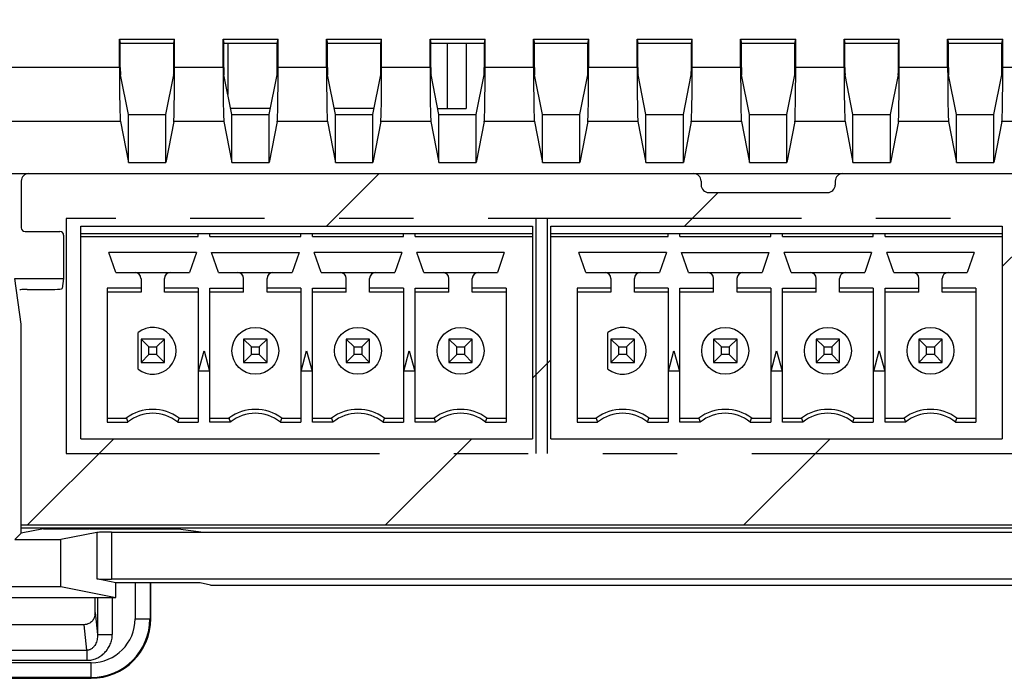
# Paper-space layout '170608_CRESCAD_1' of a CAD drawing. Header units: inches. Extents: x 0 to 17, y 0 to 11.
# Tile 11 of 139: x 8.2 to 9.5, y 5 to 5.9. Entities that reach past the tile are written whole.
import ezdxf
from ezdxf.enums import TextEntityAlignment as Align

# ---------------------------------------------------------------- set-up
doc = ezdxf.new("R2010")
doc.units = ezdxf.units.IN
doc.header["$LTSCALE"] = 0.935
doc.header["$MEASUREMENT"] = 0
doc.linetypes.add('PHANTOM', pattern=[0.8, 0.45, -0.05, 0.1, -0.05, 0.1, -0.05])
doc.layers.get('0').update_dxf_attribs({"linetype": 'CONTINUOUS'})
doc.layers.add('DEFAULT_3', color=7, linetype='PHANTOM')
doc.layers.add('DIM', color=7, linetype='CONTINUOUS')
doc.styles.get("Standard").update_dxf_attribs({"font": 'simplex.shx'})
doc.dimstyles.new('DIMSTYLE_1', dxfattribs={"dimtxt": 0.125, "dimasz": 0.18, "dimexe": 0.125, "dimexo": 0.0625, "dimgap": 0.0625, "dimtad": 0, "dimtih": 1, "dimtoh": 1, "dimdec": 3, "dimzin": 4, "dimdsep": 46, "dimtxsty": 'STANDARD', "dimblk": '_FILLED', "dimblk1": '_FILLED', "dimblk2": '_FILLED', "dimcen": 0.09, "dimadec": 0, "dimazin": 0, "dimtp": 0.001, "dimtm": 0.001, "dimtfac": 1, "dimtdec": 3, "dimtofl": 0, "dimtmove": 0, "dimatfit": 3, "dimldrblk": '_FILLED', "dimfxl": 1, "dimtolj": 1, "dimtzin": 4, "dimarcsym": 0})

# ---------------------------------------------------------------- blocks, each defined once
blk = doc.blocks.new('_FILLED')
at = {"color": 0, "linetype": 'BYBLOCK'}
blk.add_solid([(0, 0), (-1, 0.1736), (-1, -0.1736)], dxfattribs=at)
blk = doc.blocks.new('*D1')
at = {"layer": 'DIM', "color": 5, "linetype": 'CONTINUOUS'}
for p, q in [((9.3398, 8.7083), (11.1814, 8.7083)), ((11.0564, 8.7083), (11.0564, 6.898)), ((11.0564, 5.1403), (11.0564, 6.4605)), ((10.2899, 5.1403), (11.1814, 5.1403))]:
    blk.add_line(p, q, dxfattribs=at)
at = {"layer": 'DIM', "color": 5, "linetype": 'CONTINUOUS', "xscale": 0.18, "yscale": 0.18, "zscale": 0.18}
for p, rotation in [((11.0564, 8.7083), 90), ((11.0564, 5.1403), 270)]:
    blk.add_blockref('_FILLED', p, dxfattribs=dict(at, rotation=rotation))
at = {"layer": 'DIM', "color": 5, "linetype": 'CONTINUOUS'}
for s, p, p2 in [('3.568', (10.6189, 6.7105), (11.2439, 6.7105)), ('[', (10.6189, 6.523), (10.7439, 6.523)), ('90,63', (10.7439, 6.523), (11.3689, 6.523)), (']', (11.3689, 6.523), (11.4939, 6.523))]:
    blk.add_text(s, height=0.125, dxfattribs=at).set_placement(p, p2, align=Align.FIT)

psp = doc.layouts.new('170608_CRESCAD_1')

# ---------------------------------------------------------------- linework, layer by layer
at = {"color": 7, "linetype": 'CONTINUOUS'}
for p, q in [((8.3521, 5.8741), (8.4261, 5.8741)), ((8.3521, 5.8358), (8.3521, 5.8741)), ((8.3521, 5.8741), (8.3532, 5.8684)), ((8.425, 5.8684), (8.4261, 5.8741)), ((8.4261, 5.8358), (8.4261, 5.8741)), ((8.4911, 5.8741), (8.5651, 5.8741)), ((8.4911, 5.8741), (8.4922, 5.8684)), ((8.4911, 5.8358), (8.4911, 5.8741)), ((8.564, 5.8684), (8.5651, 5.8741)), ((8.5651, 5.8358), (8.5651, 5.8741)), ((8.6301, 5.8741), (8.7041, 5.8741)), ((8.6301, 5.8741), (8.6312, 5.8684)), ((8.6301, 5.8358), (8.6301, 5.8741)), ((8.703, 5.8684), (8.7041, 5.8741)), ((8.7041, 5.8358), (8.7041, 5.8741)), ((8.7691, 5.8741), (8.8431, 5.8741)), ((8.7691, 5.8358), (8.7691, 5.8741)), ((8.7691, 5.8741), (8.7702, 5.8684)), ((8.842, 5.8684), (8.8431, 5.8741)), ((8.8431, 5.8358), (8.8431, 5.8741)), ((8.9081, 5.8741), (8.9821, 5.8741)), ((8.9081, 5.8741), (8.9092, 5.8684)), ((8.9081, 5.8358), (8.9081, 5.8741)), ((8.981, 5.8684), (8.9821, 5.8741)), ((8.9821, 5.8358), (8.9821, 5.8741)), ((9.0471, 5.8741), (9.1211, 5.8741)), ((9.0471, 5.8741), (9.0482, 5.8684)), ((9.0471, 5.8358), (9.0471, 5.8741)), ((9.12, 5.8684), (9.1211, 5.8741)), ((9.1211, 5.8358), (9.1211, 5.8741)), ((9.1861, 5.8741), (9.2601, 5.8741)), ((9.1861, 5.8358), (9.1861, 5.8741)), ((9.1861, 5.8741), (9.1872, 5.8684)), ((9.259, 5.8684), (9.2601, 5.8741)), ((9.2601, 5.8358), (9.2601, 5.8741)), ((9.3251, 5.8741), (9.3991, 5.8741)), ((9.3251, 5.8741), (9.3262, 5.8684)), ((9.3251, 5.8358), (9.3251, 5.8741)), ((9.398, 5.8684), (9.3991, 5.8741)), ((9.3991, 5.8358), (9.3991, 5.8741)), ((9.4641, 5.8741), (9.5381, 5.8741)), ((9.4641, 5.8741), (9.4652, 5.8684)), ((9.4641, 5.8358), (9.4641, 5.8741)), ((9.537, 5.8684), (9.5381, 5.8741)), ((9.5381, 5.8358), (9.5381, 5.8741)), ((8.3532, 5.8684), (8.425, 5.8684)), ((8.3532, 5.8358), (8.3532, 5.8684)), ((8.425, 5.8358), (8.425, 5.8684)), ((8.4922, 5.8684), (8.564, 5.8684)), ((8.4922, 5.8358), (8.4922, 5.8684)), ((8.4976, 5.8684), (8.4976, 5.7996)), ((8.564, 5.8358), (8.564, 5.8684)), ((8.6312, 5.8684), (8.703, 5.8684)), ((8.6312, 5.8358), (8.6312, 5.8684)), ((8.703, 5.8358), (8.703, 5.8684)), ((8.7702, 5.8684), (8.842, 5.8684)), ((8.7702, 5.8358), (8.7702, 5.8684)), ((8.7926, 5.7806), (8.7926, 5.8684)), ((8.8176, 5.8684), (8.8176, 5.7806)), ((8.842, 5.8358), (8.842, 5.8684)), ((8.9092, 5.8684), (8.981, 5.8684)), ((8.9092, 5.8358), (8.9092, 5.8684)), ((8.981, 5.8358), (8.981, 5.8684)), ((9.0482, 5.8684), (9.12, 5.8684)), ((9.0482, 5.8358), (9.0482, 5.8684)), ((9.12, 5.8358), (9.12, 5.8684)), ((9.1872, 5.8684), (9.259, 5.8684)), ((9.1872, 5.8358), (9.1872, 5.8684)), ((9.259, 5.8358), (9.259, 5.8684)), ((9.3262, 5.8684), (9.398, 5.8684)), ((9.3262, 5.8358), (9.3262, 5.8684)), ((9.398, 5.8358), (9.398, 5.8684)), ((9.4652, 5.8684), (9.537, 5.8684)), ((9.4652, 5.8358), (9.4652, 5.8684)), ((9.537, 5.8358), (9.537, 5.8684)), ((8.3521, 5.8358), (8.0081, 5.8358)), ((8.4911, 5.8358), (8.4261, 5.8358)), ((8.6301, 5.8358), (8.5651, 5.8358)), ((8.7691, 5.8358), (8.7041, 5.8358)), ((8.9081, 5.8358), (8.8431, 5.8358)), ((9.0471, 5.8358), (8.9821, 5.8358)), ((9.1861, 5.8358), (9.1211, 5.8358)), ((9.3251, 5.8358), (9.2601, 5.8358)), ((9.4641, 5.8358), (9.3991, 5.8358)), ((9.6031, 5.8358), (9.5381, 5.8358)), ((8.364, 5.7727), (8.3534, 5.8259)), ((8.4142, 5.7727), (8.4249, 5.8259)), ((8.503, 5.7727), (8.4924, 5.8259)), ((8.5532, 5.7727), (8.5639, 5.8259)), ((8.642, 5.7727), (8.6314, 5.8259)), ((8.6922, 5.7727), (8.7029, 5.8259)), ((8.781, 5.7727), (8.7704, 5.8259)), ((8.8312, 5.7727), (8.8419, 5.8259)), ((8.92, 5.7727), (8.9094, 5.8259)), ((8.9702, 5.7727), (8.9809, 5.8259)), ((9.059, 5.7727), (9.0484, 5.8259)), ((9.1092, 5.7727), (9.1199, 5.8259)), ((9.198, 5.7727), (9.1874, 5.8259)), ((9.2482, 5.7727), (9.2589, 5.8259)), ((9.337, 5.7727), (9.3264, 5.8259)), ((9.3872, 5.7727), (9.3979, 5.8259)), ((9.476, 5.7727), (9.4654, 5.8259)), ((9.5262, 5.7727), (9.5369, 5.8259)), ((8.5548, 5.7806), (8.5014, 5.7806)), ((8.6938, 5.7806), (8.6404, 5.7806)), ((8.7794, 5.7806), (8.8176, 5.7806)), ((8.364, 5.7727), (8.4142, 5.7727)), ((8.364, 5.7082), (8.364, 5.7727)), ((8.4142, 5.7082), (8.4142, 5.7727)), ((8.503, 5.7727), (8.5532, 5.7727)), ((8.503, 5.7082), (8.503, 5.7727)), ((8.5532, 5.7082), (8.5532, 5.7727)), ((8.642, 5.7727), (8.6922, 5.7727)), ((8.642, 5.7082), (8.642, 5.7727)), ((8.6922, 5.7082), (8.6922, 5.7727)), ((8.781, 5.7727), (8.8312, 5.7727)), ((8.781, 5.7082), (8.781, 5.7727)), ((8.8312, 5.7082), (8.8312, 5.7727)), ((8.92, 5.7727), (8.9702, 5.7727)), ((8.92, 5.7082), (8.92, 5.7727)), ((8.9702, 5.7082), (8.9702, 5.7727)), ((9.059, 5.7727), (9.1092, 5.7727)), ((9.059, 5.7082), (9.059, 5.7727)), ((9.1092, 5.7082), (9.1092, 5.7727)), ((9.198, 5.7727), (9.2482, 5.7727)), ((9.198, 5.7082), (9.198, 5.7727)), ((9.2482, 5.7082), (9.2482, 5.7727)), ((9.337, 5.7727), (9.3872, 5.7727)), ((9.337, 5.7082), (9.337, 5.7727)), ((9.3872, 5.7082), (9.3872, 5.7727)), ((9.476, 5.7727), (9.5262, 5.7727)), ((9.476, 5.7082), (9.476, 5.7727)), ((9.5262, 5.7082), (9.5262, 5.7727)), ((8.3533, 5.7631), (8.0069, 5.7631)), ((8.3533, 5.7631), (8.364, 5.7082)), ((8.4249, 5.7631), (8.4142, 5.7082)), ((8.4923, 5.7631), (8.4249, 5.7631)), ((8.4923, 5.7631), (8.503, 5.7082)), ((8.5639, 5.7631), (8.5532, 5.7082)), ((8.6313, 5.7631), (8.5639, 5.7631)), ((8.6313, 5.7631), (8.642, 5.7082)), ((8.7029, 5.7631), (8.6922, 5.7082)), ((8.7703, 5.7631), (8.7029, 5.7631)), ((8.7703, 5.7631), (8.781, 5.7082)), ((8.8419, 5.7631), (8.8312, 5.7082)), ((8.9093, 5.7631), (8.8419, 5.7631)), ((8.9093, 5.7631), (8.92, 5.7082)), ((8.9809, 5.7631), (8.9702, 5.7082)), ((9.0483, 5.7631), (8.9809, 5.7631)), ((9.0483, 5.7631), (9.059, 5.7082)), ((9.1199, 5.7631), (9.1092, 5.7082)), ((9.1873, 5.7631), (9.1199, 5.7631)), ((9.1873, 5.7631), (9.198, 5.7082)), ((9.2589, 5.7631), (9.2482, 5.7082)), ((9.3263, 5.7631), (9.2589, 5.7631)), ((9.3263, 5.7631), (9.337, 5.7082)), ((9.3979, 5.7631), (9.3872, 5.7082)), ((9.4653, 5.7631), (9.3979, 5.7631)), ((9.4653, 5.7631), (9.476, 5.7082)), ((9.5369, 5.7631), (9.5262, 5.7082)), ((9.6043, 5.7631), (9.5369, 5.7631)), ((8.364, 5.7082), (8.4142, 5.7082)), ((8.503, 5.7082), (8.5532, 5.7082)), ((8.642, 5.7082), (8.6922, 5.7082)), ((8.781, 5.7082), (8.8312, 5.7082)), ((8.92, 5.7082), (8.9702, 5.7082)), ((9.059, 5.7082), (9.1092, 5.7082)), ((9.198, 5.7082), (9.2482, 5.7082)), ((9.337, 5.7082), (9.3872, 5.7082)), ((9.476, 5.7082), (9.5262, 5.7082)), ((6.1509, 5.6933), (10.2093, 5.6933)), ((8.2203, 5.6833), (8.2203, 5.6205)), ((9.1331, 5.6833), (9.1331, 5.6779)), ((9.3131, 5.6833), (9.3131, 5.6779)), ((9.1432, 5.6679), (9.3031, 5.6679)), ((8.3003, 5.6226), (8.9065, 5.6226)), ((8.3003, 5.3372), (8.3003, 5.6226)), ((8.9065, 5.6226), (8.9065, 5.3372)), ((8.9313, 5.6226), (9.5375, 5.6226)), ((8.9313, 5.3372), (8.9313, 5.6226)), ((9.5375, 5.6226), (9.5375, 5.3372)), ((8.2253, 5.6155), (8.2721, 5.6155)), ((8.2771, 5.6105), (8.2771, 5.5523)), ((8.3003, 5.6128), (8.9065, 5.6128)), ((8.3003, 5.6088), (8.4577, 5.6088)), ((8.4577, 5.6088), (8.4577, 5.6128)), ((8.4735, 5.6088), (8.4735, 5.6128)), ((8.4735, 5.6088), (8.5955, 5.6088)), ((8.5955, 5.6088), (8.5955, 5.6128)), ((8.6113, 5.6088), (8.6113, 5.6128)), ((8.6113, 5.6088), (8.7333, 5.6088)), ((8.7333, 5.6088), (8.7333, 5.6128)), ((8.7491, 5.6088), (8.7491, 5.6128)), ((8.7491, 5.6088), (8.9065, 5.6088)), ((8.9313, 5.6128), (9.5375, 5.6128)), ((8.9313, 5.6088), (9.0887, 5.6088)), ((9.0887, 5.6088), (9.0887, 5.6128)), ((9.1045, 5.6088), (9.1045, 5.6128)), ((9.1045, 5.6088), (9.2265, 5.6088)), ((9.2265, 5.6088), (9.2265, 5.6128)), ((9.2423, 5.6088), (9.2423, 5.6128)), ((9.2423, 5.6088), (9.3643, 5.6088)), ((9.3643, 5.6088), (9.3643, 5.6128)), ((9.3801, 5.6088), (9.3801, 5.6128)), ((9.3801, 5.6088), (9.5375, 5.6088)), ((8.4554, 5.5872), (8.338, 5.5872)), ((8.3473, 5.5604), (8.338, 5.5872)), ((8.4554, 5.5872), (8.4461, 5.5604)), ((8.4758, 5.5872), (8.5932, 5.5872)), ((8.4851, 5.5604), (8.4758, 5.5872)), ((8.5932, 5.5872), (8.5839, 5.5604)), ((8.731, 5.5872), (8.6136, 5.5872)), ((8.6229, 5.5604), (8.6136, 5.5872)), ((8.731, 5.5872), (8.7217, 5.5604)), ((8.8688, 5.5872), (8.7514, 5.5872)), ((8.7607, 5.5604), (8.7514, 5.5872)), ((8.8688, 5.5872), (8.8595, 5.5604)), ((9.0864, 5.5872), (8.969, 5.5872)), ((8.9783, 5.5604), (8.969, 5.5872)), ((9.0864, 5.5872), (9.0771, 5.5604)), ((9.1068, 5.5872), (9.2242, 5.5872)), ((9.1161, 5.5604), (9.1068, 5.5872)), ((9.2242, 5.5872), (9.2149, 5.5604)), ((9.362, 5.5872), (9.2446, 5.5872)), ((9.2539, 5.5604), (9.2446, 5.5872)), ((9.362, 5.5872), (9.3527, 5.5604)), ((9.4998, 5.5872), (9.3824, 5.5872)), ((9.3917, 5.5604), (9.3824, 5.5872)), ((9.4998, 5.5872), (9.4905, 5.5604)), ((8.3473, 5.5604), (8.4461, 5.5604)), ((8.4851, 5.5604), (8.5839, 5.5604)), ((8.6229, 5.5604), (8.7217, 5.5604)), ((8.7607, 5.5604), (8.8595, 5.5604)), ((8.9783, 5.5604), (9.0771, 5.5604)), ((9.1161, 5.5604), (9.2149, 5.5604)), ((9.2539, 5.5604), (9.3527, 5.5604)), ((9.3917, 5.5604), (9.4905, 5.5604)), ((8.2116, 5.5523), (8.2771, 5.5523)), ((8.2203, 5.4909), (8.2116, 5.5523)), ((8.2771, 5.5523), (8.2752, 5.539)), ((8.381, 5.5525), (8.381, 5.534)), ((8.4125, 5.534), (8.4125, 5.5525)), ((8.5188, 5.534), (8.5188, 5.5525)), ((8.5503, 5.534), (8.5503, 5.5525)), ((8.6566, 5.534), (8.6566, 5.5525)), ((8.688, 5.534), (8.688, 5.5525)), ((8.7943, 5.534), (8.7943, 5.5525)), ((8.8258, 5.534), (8.8258, 5.5525)), ((9.012, 5.5525), (9.012, 5.534)), ((9.0435, 5.534), (9.0435, 5.5525)), ((9.1498, 5.534), (9.1498, 5.5525)), ((9.1813, 5.534), (9.1813, 5.5525)), ((9.2876, 5.534), (9.2876, 5.5525)), ((9.319, 5.534), (9.319, 5.5525)), ((9.4253, 5.534), (9.4253, 5.5525)), ((9.4568, 5.534), (9.4568, 5.5525)), ((8.2281, 5.5378), (8.2652, 5.5378)), ((8.381, 5.5393), (8.3357, 5.5393)), ((8.3357, 5.5393), (8.3357, 5.3595)), ((8.381, 5.534), (8.3357, 5.534)), ((8.4577, 5.5393), (8.4125, 5.5393)), ((8.4577, 5.534), (8.4125, 5.534)), ((8.4577, 5.5393), (8.4577, 5.3595)), ((8.4735, 5.5393), (8.5188, 5.5393)), ((8.4735, 5.3595), (8.4735, 5.5393)), ((8.5188, 5.534), (8.4735, 5.534)), ((8.5955, 5.5393), (8.5503, 5.5393)), ((8.5955, 5.534), (8.5503, 5.534)), ((8.5955, 5.5393), (8.5955, 5.3595)), ((8.6113, 5.5393), (8.6566, 5.5393)), ((8.6113, 5.3595), (8.6113, 5.5393)), ((8.6566, 5.534), (8.6113, 5.534)), ((8.7333, 5.5393), (8.688, 5.5393)), ((8.7333, 5.534), (8.688, 5.534)), ((8.7333, 5.5393), (8.7333, 5.3595)), ((8.7491, 5.5393), (8.7943, 5.5393)), ((8.7491, 5.3595), (8.7491, 5.5393)), ((8.7943, 5.534), (8.7491, 5.534)), ((8.8711, 5.5393), (8.8258, 5.5393)), ((8.8711, 5.534), (8.8258, 5.534)), ((8.8711, 5.5393), (8.8711, 5.3595)), ((9.012, 5.5393), (8.9667, 5.5393)), ((8.9667, 5.5393), (8.9667, 5.3595)), ((9.012, 5.534), (8.9667, 5.534)), ((9.0887, 5.5393), (9.0435, 5.5393)), ((9.0887, 5.534), (9.0435, 5.534)), ((9.0887, 5.5393), (9.0887, 5.3595)), ((9.1045, 5.5393), (9.1498, 5.5393)), ((9.1045, 5.3595), (9.1045, 5.5393)), ((9.1498, 5.534), (9.1045, 5.534)), ((9.2265, 5.5393), (9.1813, 5.5393)), ((9.2265, 5.534), (9.1813, 5.534)), ((9.2265, 5.5393), (9.2265, 5.3595)), ((9.2423, 5.5393), (9.2876, 5.5393)), ((9.2423, 5.3595), (9.2423, 5.5393)), ((9.2876, 5.534), (9.2423, 5.534)), ((9.3643, 5.5393), (9.319, 5.5393)), ((9.3643, 5.534), (9.319, 5.534)), ((9.3643, 5.5393), (9.3643, 5.3595)), ((9.3801, 5.5393), (9.4253, 5.5393)), ((9.3801, 5.3595), (9.3801, 5.5393)), ((9.4253, 5.534), (9.3801, 5.534)), ((9.5021, 5.5393), (9.4568, 5.5393)), ((9.5021, 5.534), (9.4568, 5.534)), ((9.5021, 5.5393), (9.5021, 5.3595)), ((8.2203, 5.2103), (8.2203, 5.4909)), ((8.377, 5.4307), (8.377, 5.4799)), ((9.008, 5.4307), (9.008, 5.4799)), ((8.4125, 5.471), (8.381, 5.471)), ((8.381, 5.471), (8.3915, 5.4605)), ((8.381, 5.471), (8.381, 5.4395)), ((8.3915, 5.4605), (8.4019, 5.4605)), ((8.3915, 5.4501), (8.3915, 5.4605)), ((8.4019, 5.4605), (8.4125, 5.471)), ((8.4019, 5.4605), (8.4019, 5.4501)), ((8.4125, 5.4395), (8.4125, 5.471)), ((8.5503, 5.471), (8.5188, 5.471)), ((8.5188, 5.471), (8.5293, 5.4605)), ((8.5188, 5.471), (8.5188, 5.4395)), ((8.5293, 5.4605), (8.5397, 5.4605)), ((8.5293, 5.4501), (8.5293, 5.4605)), ((8.5397, 5.4605), (8.5503, 5.471)), ((8.5397, 5.4605), (8.5397, 5.4501)), ((8.5503, 5.4395), (8.5503, 5.471)), ((8.688, 5.471), (8.6566, 5.471)), ((8.6566, 5.471), (8.6671, 5.4605)), ((8.6566, 5.471), (8.6566, 5.4395)), ((8.6671, 5.4605), (8.6775, 5.4605)), ((8.6671, 5.4501), (8.6671, 5.4605)), ((8.6775, 5.4605), (8.688, 5.471)), ((8.6775, 5.4605), (8.6775, 5.4501)), ((8.688, 5.4395), (8.688, 5.471)), ((8.8258, 5.471), (8.7943, 5.471)), ((8.7943, 5.471), (8.8049, 5.4605)), ((8.7943, 5.471), (8.7943, 5.4395)), ((8.8049, 5.4605), (8.8153, 5.4605)), ((8.8049, 5.4501), (8.8049, 5.4605)), ((8.8153, 5.4605), (8.8258, 5.471)), ((8.8153, 5.4605), (8.8153, 5.4501)), ((8.8258, 5.4395), (8.8258, 5.471)), ((9.0435, 5.471), (9.012, 5.471)), ((9.012, 5.471), (9.0225, 5.4605)), ((9.012, 5.471), (9.012, 5.4395)), ((9.0225, 5.4605), (9.0329, 5.4605)), ((9.0225, 5.4501), (9.0225, 5.4605)), ((9.0329, 5.4605), (9.0435, 5.471)), ((9.0329, 5.4605), (9.0329, 5.4501)), ((9.0435, 5.4395), (9.0435, 5.471)), ((9.1813, 5.471), (9.1498, 5.471)), ((9.1498, 5.471), (9.1603, 5.4605)), ((9.1498, 5.471), (9.1498, 5.4395)), ((9.1603, 5.4605), (9.1707, 5.4605)), ((9.1603, 5.4501), (9.1603, 5.4605)), ((9.1707, 5.4605), (9.1813, 5.471)), ((9.1707, 5.4605), (9.1707, 5.4501)), ((9.1813, 5.4395), (9.1813, 5.471)), ((9.319, 5.471), (9.2876, 5.471)), ((9.2876, 5.471), (9.2981, 5.4605)), ((9.2876, 5.471), (9.2876, 5.4395)), ((9.2981, 5.4605), (9.3085, 5.4605)), ((9.2981, 5.4501), (9.2981, 5.4605)), ((9.3085, 5.4605), (9.319, 5.471)), ((9.3085, 5.4605), (9.3085, 5.4501)), ((9.319, 5.4395), (9.319, 5.471)), ((9.4568, 5.471), (9.4253, 5.471)), ((9.4253, 5.471), (9.4359, 5.4605)), ((9.4253, 5.471), (9.4253, 5.4395)), ((9.4359, 5.4605), (9.4463, 5.4605)), ((9.4359, 5.4501), (9.4359, 5.4605)), ((9.4463, 5.4605), (9.4568, 5.471)), ((9.4463, 5.4605), (9.4463, 5.4501)), ((9.4568, 5.4395), (9.4568, 5.471)), ((8.3915, 5.4501), (8.381, 5.4395)), ((8.4019, 5.4501), (8.3915, 5.4501)), ((8.4125, 5.4395), (8.4019, 5.4501)), ((8.4582, 5.4277), (8.4656, 5.4553)), ((8.4656, 5.4553), (8.473, 5.4277)), ((8.5293, 5.4501), (8.5188, 5.4395)), ((8.5397, 5.4501), (8.5293, 5.4501)), ((8.5503, 5.4395), (8.5397, 5.4501)), ((8.596, 5.4277), (8.6034, 5.4553)), ((8.6034, 5.4553), (8.6108, 5.4277)), ((8.6671, 5.4501), (8.6566, 5.4395)), ((8.6775, 5.4501), (8.6671, 5.4501)), ((8.688, 5.4395), (8.6775, 5.4501)), ((8.7338, 5.4277), (8.7412, 5.4553)), ((8.7412, 5.4553), (8.7486, 5.4277)), ((8.8049, 5.4501), (8.7943, 5.4395)), ((8.8153, 5.4501), (8.8049, 5.4501)), ((8.8258, 5.4395), (8.8153, 5.4501)), ((9.0225, 5.4501), (9.012, 5.4395)), ((9.0329, 5.4501), (9.0225, 5.4501)), ((9.0435, 5.4395), (9.0329, 5.4501)), ((9.0892, 5.4277), (9.0966, 5.4553)), ((9.0966, 5.4553), (9.104, 5.4277)), ((9.1603, 5.4501), (9.1498, 5.4395)), ((9.1707, 5.4501), (9.1603, 5.4501)), ((9.1813, 5.4395), (9.1707, 5.4501)), ((9.227, 5.4277), (9.2344, 5.4553)), ((9.2344, 5.4553), (9.2418, 5.4277)), ((9.2981, 5.4501), (9.2876, 5.4395)), ((9.3085, 5.4501), (9.2981, 5.4501)), ((9.319, 5.4395), (9.3085, 5.4501)), ((9.3648, 5.4277), (9.3722, 5.4553)), ((9.3722, 5.4553), (9.3796, 5.4277)), ((9.4359, 5.4501), (9.4253, 5.4395)), ((9.4463, 5.4501), (9.4359, 5.4501)), ((9.4568, 5.4395), (9.4463, 5.4501)), ((8.381, 5.4395), (8.4125, 5.4395)), ((8.5188, 5.4395), (8.5503, 5.4395)), ((8.6566, 5.4395), (8.688, 5.4395)), ((8.7943, 5.4395), (8.8258, 5.4395)), ((9.012, 5.4395), (9.0435, 5.4395)), ((9.1498, 5.4395), (9.1813, 5.4395)), ((9.2876, 5.4395), (9.319, 5.4395)), ((9.4253, 5.4395), (9.4568, 5.4395)), ((8.473, 5.4277), (8.4582, 5.4277)), ((8.6108, 5.4277), (8.596, 5.4277)), ((8.7486, 5.4277), (8.7338, 5.4277)), ((9.104, 5.4277), (9.0892, 5.4277)), ((9.2418, 5.4277), (9.227, 5.4277)), ((9.3796, 5.4277), (9.3648, 5.4277)), ((8.3357, 5.3647), (8.3613, 5.3647)), ((8.3357, 5.3595), (8.3631, 5.3595)), ((8.4303, 5.3595), (8.4577, 5.3595)), ((8.4321, 5.3647), (8.4577, 5.3647)), ((8.4735, 5.3647), (8.4991, 5.3647)), ((8.5009, 5.3595), (8.4735, 5.3595)), ((8.5681, 5.3595), (8.5955, 5.3595)), ((8.5699, 5.3647), (8.5955, 5.3647)), ((8.6113, 5.3647), (8.6369, 5.3647)), ((8.6387, 5.3595), (8.6113, 5.3595)), ((8.7059, 5.3595), (8.7333, 5.3595)), ((8.7077, 5.3647), (8.7333, 5.3647)), ((8.7491, 5.3647), (8.7747, 5.3647)), ((8.7765, 5.3595), (8.7491, 5.3595)), ((8.8437, 5.3595), (8.8711, 5.3595)), ((8.8455, 5.3647), (8.8711, 5.3647)), ((8.9667, 5.3647), (8.9923, 5.3647)), ((8.9667, 5.3595), (8.9941, 5.3595)), ((9.0613, 5.3595), (9.0887, 5.3595)), ((9.0631, 5.3647), (9.0887, 5.3647)), ((9.1045, 5.3647), (9.1301, 5.3647)), ((9.1319, 5.3595), (9.1045, 5.3595)), ((9.1991, 5.3595), (9.2265, 5.3595)), ((9.2009, 5.3647), (9.2265, 5.3647)), ((9.2423, 5.3647), (9.2679, 5.3647)), ((9.2697, 5.3595), (9.2423, 5.3595)), ((9.3369, 5.3595), (9.3643, 5.3595)), ((9.3387, 5.3647), (9.3643, 5.3647)), ((9.3801, 5.3647), (9.4057, 5.3647)), ((9.4075, 5.3595), (9.3801, 5.3595)), ((9.4747, 5.3595), (9.5021, 5.3595)), ((9.4765, 5.3647), (9.5021, 5.3647)), ((8.3003, 5.3372), (8.9065, 5.3372)), ((8.9313, 5.3372), (9.5375, 5.3372)), ((8.2116, 5.2016), (8.2203, 5.2103)), ((8.2203, 5.2213), (10.1321, 5.2213)), ((8.2203, 5.2174), (8.3529, 5.2174)), ((8.2503, 5.2163), (8.2203, 5.2103)), ((8.2503, 5.2163), (8.2504, 5.2174)), ((8.2503, 5.2163), (8.3112, 5.2163)), ((8.3215, 5.2112), (8.2732, 5.2016)), ((8.3112, 5.2163), (8.3112, 5.2174)), ((8.3121, 5.2163), (8.3112, 5.2163)), ((8.3121, 5.2163), (8.3121, 5.2174)), ((8.3121, 5.2163), (8.4311, 5.2163)), ((8.3193, 5.2163), (8.3193, 5.2174)), ((8.3215, 5.2112), (8.3215, 5.1488)), ((8.3226, 5.2174), (8.3226, 5.2163)), ((8.3414, 5.2115), (10.1048, 5.2115)), ((8.3414, 5.2115), (8.3414, 5.1485)), ((8.3425, 5.2174), (8.3425, 5.2163)), ((8.3529, 5.2174), (8.3531, 5.2173)), ((8.3531, 5.2173), (10.1519, 5.2173)), ((8.3731, 5.2173), (8.3731, 5.2163)), ((8.3931, 5.2173), (8.3931, 5.2163)), ((8.3941, 5.2163), (8.3941, 5.2173)), ((8.4311, 5.2163), (8.4649, 5.2115)), ((8.2116, 5.2016), (8.2732, 5.2016)), ((8.2732, 5.1386), (8.2732, 5.2016)), ((8.3472, 5.1437), (8.3215, 5.1488)), ((10.1048, 5.1485), (8.3414, 5.1485)), ((8.4405, 5.1437), (8.3472, 5.1437)), ((8.3472, 5.1238), (8.3472, 5.1437)), ((8.3731, 5.1437), (8.3731, 5.0953)), ((8.3931, 5.1437), (8.3931, 5.0953)), ((8.3941, 5.0953), (8.3941, 5.1437)), ((8.4745, 5.1406), (8.4605, 5.1434)), ((8.1977, 5.1386), (8.2732, 5.1386)), ((8.2732, 5.1386), (8.3472, 5.1238)), ((8.4944, 5.1403), (10.2274, 5.1403)), ((8.068, 5.1238), (8.2923, 5.1238)), ((8.2923, 5.1238), (8.316, 5.1238)), ((8.316, 5.1238), (8.3472, 5.1238)), ((8.3193, 5.1035), (8.3193, 5.1238)), ((8.3226, 5.1238), (8.3226, 5.0741)), ((8.3425, 5.1238), (8.3425, 5.0741)), ((8.3193, 5.1035), (8.3226, 5.0741)), ((8.3731, 5.0953), (8.3941, 5.0953)), ((8.3043, 5.0873), (8.056, 5.0873)), ((8.3084, 5.0531), (8.3046, 5.0873)), ((8.3226, 5.0741), (8.3425, 5.0741)), ((8.0518, 5.0531), (8.3084, 5.0531)), ((8.3084, 5.0531), (8.3084, 5.0395)), ((8.0518, 5.0395), (8.3084, 5.0395)), ((8.3141, 5.0363), (8.0461, 5.0363)), ((8.3141, 5.0153), (8.3141, 5.0363)), ((8.3141, 5.0163), (8.0461, 5.0163)), ((8.0461, 5.0153), (8.3141, 5.0153))]:
    psp.add_line(p, q, dxfattribs=at)
at = {"color": 4, "linetype": 'CONTINUOUS'}
for p, q in [((8.6299, 5.6226), (8.7006, 5.6933)), ((9.1108, 5.6226), (9.156, 5.6679)), ((9.5375, 5.5686), (9.5623, 5.5933)), ((8.9065, 5.4184), (8.9313, 5.4431)), ((8.2286, 5.2213), (8.3445, 5.3372)), ((8.7094, 5.2213), (8.8253, 5.3372)), ((9.1903, 5.2213), (9.3062, 5.3372))]:
    psp.add_line(p, q, dxfattribs=at)
at = {"color": 7, "linetype": 'CONTINUOUS'}
for centre in [(8.5345, 5.4553), (8.6723, 5.4553), (8.8101, 5.4553), (9.1655, 5.4553), (9.3033, 5.4553), (9.4411, 5.4553)]:
    psp.add_circle(centre, 0.0315, dxfattribs=at)
for centre, radius, start, end in [((8.3731, 5.5525), 0.00787, 0, 90), ((8.4203, 5.5525), 0.00787, 90, 180), ((8.5109, 5.5525), 0.00787, 0, 90), ((8.5581, 5.5525), 0.00787, 90, 180), ((8.6487, 5.5525), 0.00787, 0, 90), ((8.6959, 5.5525), 0.00787, 90, 180), ((8.7865, 5.5525), 0.00787, 0, 90), ((8.8337, 5.5525), 0.00787, 90, 180), ((9.0041, 5.5525), 0.00787, 0, 90), ((9.0513, 5.5525), 0.00787, 90, 180), ((9.1419, 5.5525), 0.00787, 0, 90), ((9.1891, 5.5525), 0.00787, 90, 180), ((9.2797, 5.5525), 0.00787, 0, 90), ((9.3269, 5.5525), 0.00787, 90, 180), ((9.4175, 5.5525), 0.00787, 0, 90), ((9.4647, 5.5525), 0.00787, 90, 180), ((8.3967, 5.4553), 0.0315, 231.3178, 128.6822), ((9.0277, 5.4553), 0.0315, 231.3178, 128.6822), ((8.3967, 5.3175), 0.0591, 53.1301, 126.8699), ((8.3967, 5.3175), 0.0538, 51.2958, 128.7042), ((8.5345, 5.3175), 0.0591, 53.1301, 126.8699), ((8.5345, 5.3175), 0.0538, 51.2958, 128.7042), ((8.6723, 5.3175), 0.0591, 53.1301, 126.8699), ((8.6723, 5.3175), 0.0538, 51.2958, 128.7042), ((8.8101, 5.3175), 0.0591, 53.1301, 126.8699), ((8.8101, 5.3175), 0.0538, 51.2958, 128.7042), ((9.0277, 5.3175), 0.0591, 53.1301, 126.8699), ((9.0277, 5.3175), 0.0538, 51.2958, 128.7042), ((9.1655, 5.3175), 0.0591, 53.1301, 126.8699), ((9.1655, 5.3175), 0.0538, 51.2958, 128.7042), ((9.3033, 5.3175), 0.0591, 53.1301, 126.8699), ((9.3033, 5.3175), 0.0538, 51.2958, 128.7042), ((9.4411, 5.3175), 0.0591, 53.1301, 126.8699), ((9.4411, 5.3175), 0.0538, 51.2958, 128.7042), ((8.6936, 5.4754), 0.3502, 198.4259, 199.3379), ((8.1007, 5.4751), 0.3493, 340.6609, 341.5753), ((8.8314, 5.4754), 0.3502, 198.4259, 199.3379), ((8.2385, 5.4751), 0.3493, 340.6609, 341.5753), ((8.9691, 5.4754), 0.3502, 198.4259, 199.3379), ((8.3788, 5.4743), 0.3467, 340.6575, 341.5787), ((9.1069, 5.4754), 0.3502, 198.4259, 199.3379), ((8.5165, 5.4743), 0.3467, 340.6575, 341.5787), ((9.3246, 5.4754), 0.3502, 198.4259, 199.3379), ((8.7317, 5.4751), 0.3493, 340.6609, 341.5753), ((9.4624, 5.4754), 0.3502, 198.4259, 199.3379), ((8.8695, 5.4751), 0.3493, 340.6609, 341.5753), ((9.6001, 5.4754), 0.3502, 198.4259, 199.3379), ((9.0098, 5.4743), 0.3467, 340.6575, 341.5787), ((9.7379, 5.4754), 0.3502, 198.4259, 199.3379), ((9.1475, 5.4743), 0.3467, 340.6575, 341.5787), ((8.3141, 5.0953), 0.08, 270, 360), ((8.3141, 5.0953), 0.0789, 270, 360), ((8.3141, 5.0953), 0.059, 270, 360), ((8.3024, 5.1026), 0.0169, 352.6479, 358.9701)]:
    psp.add_arc(centre, radius, start, end, dxfattribs=at)
for centre, major_axis, ratio, start_param, end_param in [((8.3534, 5.8358), (0, 0.073), 0.017455, -4.712389, -3.230866), ((8.3534, 5.8358), (0, 0.01), 0.017455, -4.712389, -3.228859), ((8.4248, 5.8358), (0, 0.01), 0.017455, -3.054326, -1.570796), ((8.4248, 5.8358), (0, 0.073), 0.017455, -3.052319, -1.570796), ((8.4924, 5.8358), (0, 0.073), 0.017455, -4.712389, -3.230866), ((8.4924, 5.8358), (0, 0.01), 0.017455, -4.712389, -3.228859), ((8.5638, 5.8358), (0, 0.01), 0.017455, -3.054326, -1.570796), ((8.5638, 5.8358), (0, 0.073), 0.017455, -3.052319, -1.570796), ((8.6314, 5.8358), (0, 0.073), 0.017455, -4.712389, -3.230866), ((8.6314, 5.8358), (0, 0.01), 0.017455, -4.712389, -3.228859), ((8.7028, 5.8358), (0, 0.01), 0.017455, -3.054326, -1.570796), ((8.7028, 5.8358), (0, 0.073), 0.017455, -3.052319, -1.570796), ((8.7704, 5.8358), (0, 0.073), 0.017455, -4.712389, -3.230866), ((8.7704, 5.8358), (0, 0.01), 0.017455, -4.712389, -3.228859), ((8.8418, 5.8358), (0, 0.01), 0.017455, -3.054326, -1.570796), ((8.8418, 5.8358), (0, 0.073), 0.017455, -3.052319, -1.570796), ((8.9094, 5.8358), (0, 0.073), 0.017455, -4.712389, -3.230866), ((8.9094, 5.8358), (0, 0.01), 0.017455, -4.712389, -3.228859), ((8.9808, 5.8358), (0, 0.01), 0.017455, -3.054326, -1.570796), ((8.9808, 5.8358), (0, 0.073), 0.017455, -3.052319, -1.570796), ((9.0484, 5.8358), (0, 0.073), 0.017455, -4.712389, -3.230866), ((9.0484, 5.8358), (0, 0.01), 0.017455, -4.712389, -3.228859), ((9.1198, 5.8358), (0, 0.01), 0.017455, -3.054326, -1.570796), ((9.1198, 5.8358), (0, 0.073), 0.017455, -3.052319, -1.570796), ((9.1874, 5.8358), (0, 0.073), 0.017455, -4.712389, -3.230866), ((9.1874, 5.8358), (0, 0.01), 0.017455, -4.712389, -3.228859), ((9.2588, 5.8358), (0, 0.01), 0.017455, -3.054326, -1.570796), ((9.2588, 5.8358), (0, 0.073), 0.017455, -3.052319, -1.570796), ((9.3264, 5.8358), (0, 0.073), 0.017455, -4.712389, -3.230866), ((9.3264, 5.8358), (0, 0.01), 0.017455, -4.712389, -3.228859), ((9.3978, 5.8358), (0, 0.01), 0.017455, -3.054326, -1.570796), ((9.3978, 5.8358), (0, 0.073), 0.017455, -3.052319, -1.570796), ((9.4654, 5.8358), (0, 0.073), 0.017455, -4.712389, -3.230866), ((9.4654, 5.8358), (0, 0.01), 0.017455, -4.712389, -3.228859), ((9.5368, 5.8358), (0, 0.01), 0.017455, -3.054326, -1.570796), ((9.5368, 5.8358), (0, 0.073), 0.017455, -3.052319, -1.570796), ((8.2303, 5.6833), (0.00707, -0.00707), 0.999695, 2.356347, 3.926839), ((9.123, 5.6833), (0.00998, 0.00142), 0.992397, -0.140154, 1.428515), ((9.3232, 5.6833), (0.00998, -0.00142), 0.992397, 1.713078, 3.281747), ((9.1432, 5.6779), (-0.00998, -0.00142), 0.992397, -0.140154, 1.428515), ((9.303, 5.6779), (-0.00998, 0.00142), 0.992397, 1.713078, 3.281747), ((8.2253, 5.6205), (0.00354, 0.00354), 0.999695, -3.926839, -2.356347), ((8.2721, 5.6105), (-0.00354, -0.00354), 0.999695, 2.356347, 3.926839), ((8.2281, 5.5366), (0.01, 0), 0.122785, 1.570796, 3.124139), ((8.2652, 5.539), (0.01, 0), 0.122785, -1.570796, -0.017453), ((8.3414, 5.2112), (0.02, 0), 0.017455, 1.570796, 3.054326), ((8.3414, 5.1489), (0.02, 0), 0.017455, -3.054326, -1.570796), ((8.4405, 5.1434), (0.02, 0), 0.017455, 0.087266, 1.570796), ((8.4944, 5.1406), (0.02, 0), 0.017455, -3.054326, -1.570796), ((8.3133, 5.0236), (0.0059, 0.0815), 0.014872, -0.265446, -0.203283), ((8.3053, 5.1012), (0.0142, 0.0055), 0.903735, -1.976812, -1.956691)]:
    psp.add_ellipse(centre, major_axis=major_axis, ratio=ratio, start_param=start_param, end_param=end_param, dxfattribs=at)
for points, knots in [([(8.3191, 5.1004), (8.319, 5.0995), (8.3186, 5.0978), (8.3176, 5.0953), (8.3162, 5.0931), (8.3144, 5.0911), (8.3122, 5.0895), (8.3102, 5.0885), (8.3085, 5.0879), (8.3068, 5.0874), (8.3055, 5.0873), (8.3046, 5.0873)], [0, 0, 0, 0, 0.124966, 0.24982, 0.374436, 0.499126, 0.624024, 0.749145, 0.811889, 0.874712, 1, 1, 1, 1]), ([(8.3226, 5.0741), (8.3226, 5.0729), (8.3225, 5.0706), (8.322, 5.0673), (8.3211, 5.064), (8.3198, 5.0608), (8.3183, 5.0584), (8.3167, 5.0566), (8.3153, 5.0554), (8.3138, 5.0544), (8.3121, 5.0536), (8.3103, 5.0532), (8.309, 5.0531), (8.3084, 5.0531)], [0, 0, 0, 0, 0.122305, 0.242469, 0.362559, 0.483947, 0.607698, 0.67085, 0.73494, 0.800019, 0.866052, 0.932852, 1, 1, 1, 1]), ([(8.3084, 5.0395), (8.3095, 5.0395), (8.3118, 5.0396), (8.3151, 5.0401), (8.3183, 5.0409), (8.3215, 5.0421), (8.3245, 5.0436), (8.3273, 5.0455), (8.33, 5.0475), (8.3332, 5.0506), (8.3367, 5.055), (8.3394, 5.06), (8.341, 5.0642), (8.3418, 5.0674), (8.3424, 5.0707), (8.3425, 5.0729), (8.3425, 5.0741)], [0, 0, 0, 0, 0.06251, 0.125019, 0.187528, 0.250039, 0.312553, 0.375068, 0.437586, 0.500105, 0.625019, 0.749938, 0.812458, 0.874976, 0.93749, 1, 1, 1, 1])]:
    psp.add_open_spline(points, degree=3, knots=knots, dxfattribs=at)
at = {"layer": 'DEFAULT_3', "color": 7, "linetype": 'PHANTOM'}
for p, q in [((10.1885, 5.6328), (8.2803, 5.6328)), ((8.2803, 5.6328), (8.2803, 5.3172)), ((8.9113, 5.6328), (8.9113, 5.3172)), ((8.9265, 5.6328), (8.9265, 5.3172)), ((8.2803, 5.3172), (10.1885, 5.3172))]:
    psp.add_line(p, q, dxfattribs=at)

# ---------------------------------------------------------------- dimensions: what is measured, and where the dimension line sits
at = {"layer": 'DIM', "color": 5, "linetype": 'CONTINUOUS'}
dim = psp.add_linear_dim(base=(11.0564, 5.1403), p1=(9.2773, 8.7083), p2=(10.2274, 5.1403), angle=270, text='<>\\P[]', dimstyle='DIMSTYLE_1', dxfattribs=at)
dim.commit()
dim.dimension.update_dxf_attribs({"geometry": '*D1', "text_midpoint": (11.0564, 6.6793), "dimtype": 160})

doc.saveas('drawing.dxf')
